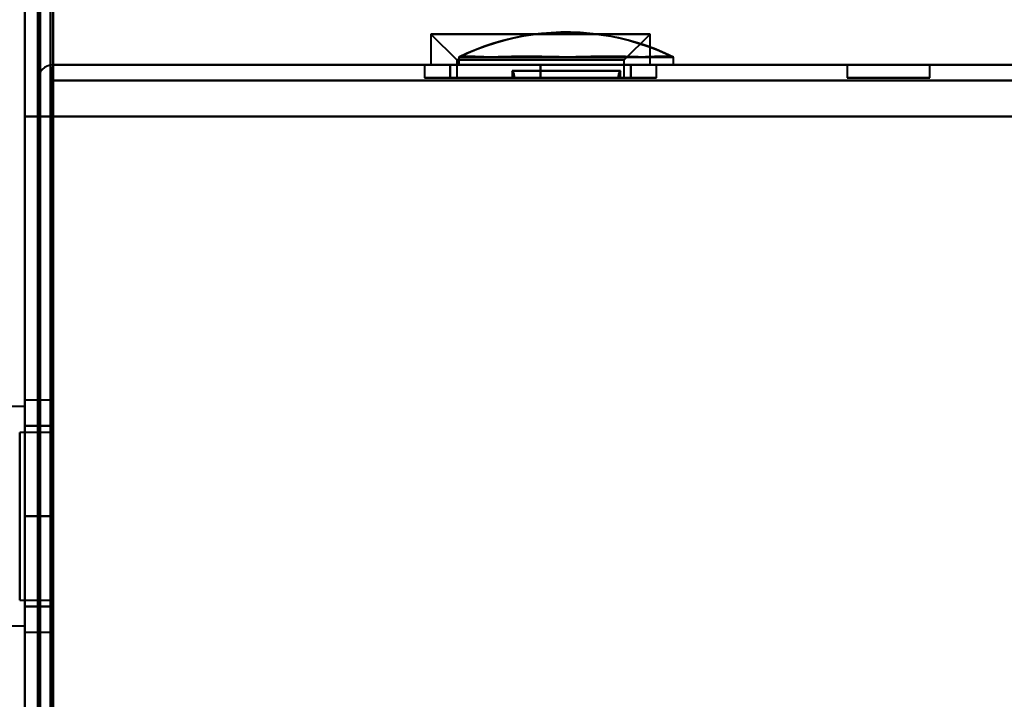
# Model space of a CAD drawing. Header units: millimetres. Extents: x -1110 to 1388, y -120 to 1267.
# Tile 15 of 88: x -333 to -295, y 139 to 165. Entities that reach past the tile are written whole.
import ezdxf

# ---------------------------------------------------------------- set-up
doc = ezdxf.new("R2010")
doc.units = ezdxf.units.MM
for name, color, linetype, lineweight in [('A-ANNO-DIMS', 211, 'Continuous', 30), ('A-ANNO-DIMS-20', 211, 'Continuous', 30), ('G-IMPT', 8, 'Continuous', 40)]:
    doc.layers.add(name, color=color, linetype=linetype, lineweight=lineweight)
doc.styles.add('Arial_1', font='arial.ttf', dxfattribs={"height": 60})
doc.dimstyles.new('Linéaire', dxfattribs={"dimscale": 304.8, "dimtxt": 61.215564, "dimasz": 0.131234, "dimexe": 0.131234, "dimexo": 0.131234, "dimgap": 0.131234, "dimtad": 1, "dimdec": 0, "dimzin": 0, "dimdsep": 46, "dimtxsty": 'Arial_1', "dimblk1": 'OBLIQUE', "dimblk2": 'OBLIQUE', "dimsah": 1, "dimcen": 0.09, "dimazin": 0, "dimtfac": 1, "dimtdec": 4, "dimtix": 1, "dimtmove": 0, "dimatfit": 3, "dimfxl": 1, "dimtvp": 1, "dimtfill": 1, "dimtolj": 1, "dimtzin": 0, "dimarcsym": 2})

# ---------------------------------------------------------------- blocks, each defined once
blk = doc.blocks.new('NEXA 1000 CALQUES_dwg-755156-Droite')
at = {"layer": 'G-IMPT'}
for p, q in [((-332.5, 937.272), (-332.5, 129.472)), ((-333, 225.572), (-333, 128.972)), ((-317.25, 164.572), (-317.25, 163.372)), ((-317.25, 164.572), (-317.25, 163.372)), ((-317.25, 164.572), (-316.25, 163.572)), ((-317.25, 164.572), (-316.25, 163.572)), ((-317.25, 164.572), (-313, 164.572)), ((-317.25, 164.572), (-313, 164.572)), ((-313, 164.572), (-317.25, 164.572)), ((-313, 164.572), (-317.25, 164.572)), ((-313, 164.572), (-308.75, 164.572)), ((-313, 164.572), (-308.75, 164.572)), ((-308.75, 164.572), (-313, 164.572)), ((-308.75, 164.572), (-313, 164.572)), ((-309.75, 163.572), (-308.75, 164.572)), ((-309.75, 163.572), (-308.75, 164.572)), ((-308.75, 163.372), (-308.75, 164.572)), ((-308.75, 163.372), (-308.75, 164.572)), ((-316.25, 163.572), (-316.25, 162.872)), ((-316.25, 163.572), (-316.25, 162.872)), ((-316.25, 163.572), (-313, 163.572)), ((-316.25, 163.572), (-313, 163.572)), ((-313, 163.572), (-316.25, 163.572)), ((-313, 163.572), (-316.25, 163.572)), ((-316.165, 163.672), (-316.165, 163.372)), ((-316.165, 163.672), (-316.165, 163.372)), ((-316.165, 163.672), (-312, 163.672)), ((-316.165, 163.672), (-307.835, 163.672)), ((-316.165, 163.672), (-307.835, 163.672)), ((-313, 163.572), (-309.75, 163.572)), ((-313, 163.572), (-309.75, 163.572)), ((-309.75, 163.572), (-313, 163.572)), ((-309.75, 163.572), (-313, 163.572)), ((-312, 163.672), (-307.835, 163.672)), ((-309.75, 162.872), (-309.75, 163.572)), ((-309.75, 162.872), (-309.75, 163.572)), ((-307.835, 163.372), (-307.835, 163.672)), ((-307.835, 163.372), (-307.835, 163.672)), ((332.9, 163.372), (-331.9, 163.372)), ((-331.9, 163.372), (-331.9, 162.772)), ((-331.9, 163.372), (-331.9, 162.772)), ((-331.9, 162.772), (-331.9, 163.372)), ((-331.9, 162.772), (-331.9, 163.372)), ((-317.5, 163.372), (-317.5, 162.872)), ((-317.5, 163.372), (-317.5, 162.872)), ((-317.5, 163.372), (-313, 163.372)), ((-317.5, 163.372), (-313, 163.372)), ((-308.5, 163.372), (-317.5, 163.372)), ((-313, 163.372), (-317.5, 163.372)), ((-308.5, 163.372), (-317.5, 163.372)), ((-313, 163.372), (-317.5, 163.372)), ((-317.25, 163.372), (-313, 163.372)), ((-317.25, 163.372), (-313, 163.372)), ((-313, 163.372), (-317.25, 163.372)), ((-313, 163.372), (-317.25, 163.372)), ((-316.165, 163.372), (-312, 163.372)), ((-316.165, 163.372), (-307.835, 163.372)), ((-316.165, 163.372), (-307.835, 163.372)), ((-312, 163.372), (-316.165, 163.372)), ((-307.835, 163.372), (-316.165, 163.372)), ((-307.835, 163.372), (-316.165, 163.372)), ((-314.1, 163.144), (-314.1, 162.872)), ((-314.1, 163.144), (-314.1, 162.872)), ((-314.1, 163.144), (-312, 163.144)), ((-309.9, 163.144), (-314.1, 163.144)), ((-312, 163.144), (-314.1, 163.144)), ((-314.1, 163.144), (-309.9, 163.144)), ((-314.1, 163.144), (-312, 163.144)), ((-309.9, 163.144), (-314.1, 163.144)), ((-312, 163.144), (-314.1, 163.144)), ((-313, 163.372), (-308.5, 163.372)), ((-313, 163.372), (-308.5, 163.372)), ((-308.5, 163.372), (-313, 163.372)), ((-308.5, 163.372), (-313, 163.372)), ((-313, 163.372), (-308.75, 163.372)), ((-313, 163.372), (-308.75, 163.372)), ((-308.75, 163.372), (-313, 163.372)), ((-308.75, 163.372), (-313, 163.372)), ((-312, 163.372), (-307.835, 163.372)), ((-307.835, 163.372), (-312, 163.372)), ((-312, 163.144), (-309.9, 163.144)), ((-309.9, 163.144), (-312, 163.144)), ((-312, 163.144), (-309.9, 163.144)), ((-309.9, 163.144), (-312, 163.144)), ((-309.9, 162.872), (-309.9, 163.144)), ((-309.9, 162.872), (-309.9, 163.144)), ((-308.5, 162.872), (-308.5, 163.372)), ((-308.5, 162.872), (-308.5, 163.372)), ((-301.1, 163.372), (-301.1, 162.872)), ((-301.1, 163.372), (-301.1, 162.872)), ((-301.1, 163.372), (-301.1, 162.872)), ((-301.1, 163.372), (-299.5, 163.372)), ((-301.1, 163.372), (-299.5, 163.372)), ((-301.1, 163.372), (-299.5, 163.372)), ((-297.9, 163.372), (-301.1, 163.372)), ((-299.5, 163.372), (-301.1, 163.372)), ((-297.9, 163.372), (-301.1, 163.372)), ((-299.5, 163.372), (-301.1, 163.372)), ((-297.9, 163.372), (-301.1, 163.372)), ((-299.5, 163.372), (-301.1, 163.372)), ((-299.5, 163.372), (-297.9, 163.372)), ((-299.5, 163.372), (-297.9, 163.372)), ((-299.5, 163.372), (-297.9, 163.372)), ((-297.9, 163.372), (-299.5, 163.372)), ((-297.9, 163.372), (-299.5, 163.372)), ((-297.9, 163.372), (-299.5, 163.372)), ((-297.9, 162.872), (-297.9, 163.372)), ((-297.9, 162.872), (-297.9, 163.372)), ((-297.9, 162.872), (-297.9, 163.372)), ((-317.5, 162.872), (-313, 162.872)), ((-317.5, 162.872), (-308.5, 162.872)), ((-317.5, 162.872), (-313, 162.872)), ((-317.5, 162.872), (-308.5, 162.872)), ((-313, 162.872), (-317.5, 162.872)), ((-313, 162.872), (-317.5, 162.872)), ((-316.25, 162.872), (-313, 162.872)), ((-316.25, 162.872), (-313, 162.872)), ((-313, 162.872), (-316.25, 162.872)), ((-313, 162.872), (-316.25, 162.872)), ((-314.1, 162.872), (-312, 162.872)), ((-314.1, 162.872), (-309.9, 162.872)), ((-314.1, 162.872), (-312, 162.872)), ((-314.1, 162.872), (-309.9, 162.872)), ((-312, 162.872), (-314.02, 162.872)), ((-312, 162.872), (-314.02, 162.872)), ((-309.98, 162.872), (-314.02, 162.872)), ((-313, 162.872), (-308.5, 162.872)), ((-313, 162.872), (-308.5, 162.872)), ((-308.5, 162.872), (-313, 162.872)), ((-308.5, 162.872), (-313, 162.872)), ((-313, 162.872), (-309.75, 162.872)), ((-313, 162.872), (-309.75, 162.872)), ((-309.75, 162.872), (-313, 162.872)), ((-309.75, 162.872), (-313, 162.872)), ((-309.98, 162.872), (-312, 162.872)), ((-312, 162.872), (-309.9, 162.872)), ((-309.98, 162.872), (-312, 162.872)), ((-312, 162.872), (-309.9, 162.872)), ((-301.1, 162.872), (-299.5, 162.872)), ((-301.1, 162.872), (-297.9, 162.872)), ((-301.1, 162.872), (-299.5, 162.872)), ((-301.1, 162.872), (-297.9, 162.872)), ((-301.1, 162.872), (-299.5, 162.872)), ((-301.1, 162.872), (-297.9, 162.872)), ((-299.5, 162.872), (-301.1, 162.872)), ((-299.5, 162.872), (-301.1, 162.872)), ((-299.5, 162.872), (-301.1, 162.872)), ((-299.5, 162.872), (-297.9, 162.872)), ((-299.5, 162.872), (-297.9, 162.872)), ((-299.5, 162.872), (-297.9, 162.872)), ((-297.9, 162.872), (-299.5, 162.872)), ((-297.9, 162.872), (-299.5, 162.872)), ((-297.9, 162.872), (-299.5, 162.872)), ((-333, 150.122), (-334.2, 150.122)), ((-333, 150.122), (-334.2, 150.122)), ((-332, 150.372), (-333, 150.372)), ((-332, 150.372), (-333, 150.372)), ((-333, 150.372), (-333, 141.372)), ((-333, 150.372), (-333, 145.872)), ((-333, 150.372), (-333, 141.372)), ((-333, 150.372), (-333, 145.872)), ((-333, 145.872), (-333, 150.372)), ((-333, 145.872), (-333, 150.372)), ((-333, 145.872), (-333, 150.122)), ((-333, 150.122), (-333, 145.872)), ((-333, 145.872), (-333, 150.122)), ((-333, 150.122), (-333, 145.872)), ((-332, 145.872), (-332, 150.372)), ((-332, 141.372), (-332, 150.372)), ((-332, 150.372), (-332, 145.872)), ((-332, 145.872), (-332, 150.372)), ((-332, 141.372), (-332, 150.372)), ((-332, 150.372), (-332, 145.872)), ((-332, 149.122), (-333.2, 149.122)), ((-332, 149.122), (-333.2, 149.122)), ((-333.2, 145.872), (-333.2, 149.122)), ((-333.2, 149.122), (-333.2, 145.872)), ((-332, 145.872), (-332, 149.122)), ((-332, 149.122), (-332, 145.872)), ((-332, 145.872), (-332, 149.122)), ((-332, 149.122), (-332, 145.872)), ((-333.2, 142.622), (-333.2, 145.872)), ((-333.2, 145.872), (-333.2, 142.622)), ((-333, 145.872), (-333, 141.372)), ((-333, 141.622), (-333, 145.872)), ((-333, 145.872), (-333, 141.622)), ((-333, 145.872), (-333, 141.372)), ((-333, 141.622), (-333, 145.872)), ((-333, 145.872), (-333, 141.622)), ((-333, 141.372), (-333, 145.872)), ((-333, 141.372), (-333, 145.872)), ((-332, 141.372), (-332, 145.872)), ((-332, 145.872), (-332, 141.372)), ((-332, 142.622), (-332, 145.872)), ((-332, 145.872), (-332, 142.622)), ((-332, 141.372), (-332, 145.872)), ((-332, 145.872), (-332, 141.372)), ((-332, 142.622), (-332, 145.872)), ((-332, 145.872), (-332, 142.622)), ((-333.2, 142.622), (-332, 142.622)), ((-333.2, 142.622), (-332, 142.622)), ((-334.2, 141.622), (-333, 141.622)), ((-334.2, 141.622), (-333, 141.622)), ((-333, 141.372), (-332, 141.372)), ((-333, 141.372), (-332, 141.372))]:
    blk.add_line(p, q, dxfattribs=at)
at = {"layer": 'G-IMPT', "flags": 128}
for points in [[(-333, 937.772), (-333, 735.572), (-333, 533.372), (-333, 331.172), (-333, 128.972)], [(-333, 128.972), (-333, 331.172), (-333, 533.372), (-333, 735.572), (-333, 937.772)], [(-333, 937.772), (-333, 735.572), (-333, 533.372), (-333, 331.172), (-333, 128.972)], [(-333, 128.972), (-333, 331.172), (-333, 533.372), (-333, 735.572), (-333, 937.772)], [(-332.5, 937.272), (-332.5, 735.322), (-332.5, 533.372), (-332.5, 331.422), (-332.5, 129.472)], [(-332.5, 129.472), (-332.5, 331.422), (-332.5, 533.372), (-332.5, 735.322), (-332.5, 937.272)], [(-332.5, 937.272), (-332.5, 735.322), (-332.5, 533.372), (-332.5, 331.422), (-332.5, 129.472)], [(-332.5, 129.472), (-332.5, 331.422), (-332.5, 533.372), (-332.5, 735.322), (-332.5, 937.272)], [(-332.5, 937.272), (-332.5, 735.322), (-332.5, 533.372), (-332.5, 331.422), (-332.5, 129.472)], [(-332.5, 129.472), (-332.5, 331.422), (-332.5, 533.372), (-332.5, 735.322), (-332.5, 937.272)], [(-332.5, 937.272), (-332.5, 735.322), (-332.5, 533.372), (-332.5, 331.422), (-332.5, 129.472)], [(-332.5, 129.472), (-332.5, 331.422), (-332.5, 533.372), (-332.5, 735.322), (-332.5, 937.272)], [(-332, 937.272), (-332, 735.322), (-332, 533.372), (-332, 331.422), (-332, 129.472)], [(-332, 129.472), (-332, 331.422), (-332, 533.372), (-332, 735.322), (-332, 937.272)], [(-331.9, 161.372), (-331.9, 355.347), (-331.9, 549.322), (-331.9, 743.297), (-331.9, 937.272)], [(-331.9, 129.472), (-331.9, 331.422), (-331.9, 533.372), (-331.9, 735.322), (-331.9, 937.272)], [(-331.9, 937.272), (-331.9, 743.297), (-331.9, 549.322), (-331.9, 355.347), (-331.9, 161.372)], [(-331.9, 937.272), (-331.9, 735.322), (-331.9, 533.372), (-331.9, 331.422), (-331.9, 129.472)], [(-331.9, 161.372), (-331.9, 355.347), (-331.9, 549.322), (-331.9, 743.297), (-331.9, 937.272)], [(-331.9, 937.272), (-331.9, 743.297), (-331.9, 549.322), (-331.9, 355.347), (-331.9, 161.372)], [(-333, 225.572), (-333, 201.422), (-333, 177.272), (-333, 153.122), (-333, 128.972)], [(-333, 128.972), (-333, 153.122), (-333, 177.272), (-333, 201.422), (-333, 225.572)], [(-333, 225.572), (-333, 201.422), (-333, 177.272), (-333, 153.122), (-333, 128.972)], [(-333, 128.972), (-333, 153.122), (-333, 177.272), (-333, 201.422), (-333, 225.572)], [(-332.5, 129.472), (-332.5, 153.497), (-332.5, 177.522), (-332.5, 201.547), (-332.5, 225.572)], [(-332.5, 225.572), (-332.5, 201.547), (-332.5, 177.522), (-332.5, 153.497), (-332.5, 129.472)], [(-332.5, 129.472), (-332.5, 153.497), (-332.5, 177.522), (-332.5, 201.547), (-332.5, 225.572)], [(-332.5, 225.572), (-332.5, 201.422), (-332.5, 177.272), (-332.5, 153.122), (-332.5, 128.972)], [(-332.5, 128.972), (-332.5, 153.122), (-332.5, 177.272), (-332.5, 201.422), (-332.5, 225.572)], [(-332.5, 225.572), (-332.5, 201.547), (-332.5, 177.522), (-332.5, 153.497), (-332.5, 129.472)], [(-332.4, 128.972), (-332.4, 153.122), (-332.4, 177.272), (-332.4, 201.422), (-332.4, 225.572)], [(-332.4, 128.972), (-332.4, 153.122), (-332.4, 177.272), (-332.4, 201.422), (-332.4, 225.572)], [(-332.4, 225.572), (-332.4, 201.422), (-332.4, 177.272), (-332.4, 153.122), (-332.4, 128.972)], [(-332.4, 225.572), (-332.4, 201.422), (-332.4, 177.272), (-332.4, 153.122), (-332.4, 128.972)], [(-332.4, 225.572), (-332.4, 201.422), (-332.4, 177.272), (-332.4, 153.122), (-332.4, 128.972)], [(-332.4, 128.972), (-332.4, 153.122), (-332.4, 177.272), (-332.4, 201.422), (-332.4, 225.572)], [(-332, 129.472), (-332, 153.497), (-332, 177.522), (-332, 201.547), (-332, 225.572)], [(-332, 225.572), (-332, 201.547), (-332, 177.522), (-332, 153.497), (-332, 129.472)], [(-332, 129.472), (-332, 153.497), (-332, 177.522), (-332, 201.547), (-332, 225.572)], [(-332, 225.572), (-332, 201.547), (-332, 177.522), (-332, 153.497), (-332, 129.472)], [(-307.835, 163.672), (-308.177, 163.832), (-308.524, 163.978), (-308.877, 164.11), (-309.236, 164.228), (-309.598, 164.331), (-309.965, 164.42), (-310.334, 164.494), (-310.707, 164.553), (-311.081, 164.597), (-311.457, 164.627), (-311.834, 164.641), (-312.211, 164.64), (-312.588, 164.624), (-312.963, 164.593), (-313.338, 164.547), (-313.71, 164.486), (-314.079, 164.41), (-314.445, 164.32), (-314.807, 164.215), (-315.165, 164.095), (-315.517, 163.962), (-315.864, 163.814), (-316.165, 163.672)], [(-316.153, 163.678), (-315.811, 163.838), (-315.463, 163.983), (-315.11, 164.115), (-314.751, 164.232), (-314.388, 164.335), (-314.022, 164.423), (-313.652, 164.496), (-313.28, 164.555), (-312.905, 164.599), (-312.529, 164.627), (-312.152, 164.641), (-311.775, 164.64), (-311.399, 164.623), (-311.023, 164.592), (-310.649, 164.545), (-310.277, 164.483), (-309.907, 164.407), (-309.542, 164.316), (-309.18, 164.21), (-308.822, 164.091), (-308.47, 163.956), (-308.123, 163.808), (-307.847, 163.678)], [(-331.9, 163.372), (-331.913, 163.247), (-331.925, 163.122), (-331.938, 162.997), (-331.95, 162.872)], [(-331.95, 162.872), (-331.938, 162.997), (-331.925, 163.122), (-331.913, 163.247), (-331.9, 163.372)], [(-331.9, 163.372), (-331.9, 163.247), (-331.9, 163.122), (-331.9, 162.997), (-331.9, 162.872)], [(-331.9, 162.872), (-331.9, 162.997), (-331.9, 163.122), (-331.9, 163.247), (-331.9, 163.372)], [(-331.9, 163.372), (-165.7, 163.372), (0.5, 163.372), (166.7, 163.372), (332.9, 163.372)], [(332.9, 163.372), (166.7, 163.372), (0.5, 163.372), (-165.7, 163.372), (-331.9, 163.372)], [(-331.9, 163.372), (-165.7, 163.372), (0.5, 163.372), (166.7, 163.372), (332.9, 163.372)], [(332.9, 163.372), (166.7, 163.372), (0.5, 163.372), (-165.7, 163.372), (-331.9, 163.372)], [(-313, 163.372), (-313.875, 163.372), (-314.75, 163.372), (-315.625, 163.372), (-316.5, 163.372)], [(-316.5, 163.372), (-316.5, 163.247), (-316.5, 163.122), (-316.5, 162.997), (-316.5, 162.872)], [(-316.5, 162.872), (-316.5, 162.997), (-316.5, 163.122), (-316.5, 163.247), (-316.5, 163.372)], [(-316.5, 163.372), (-316.5, 163.247), (-316.5, 163.122), (-316.5, 162.997), (-316.5, 162.872)], [(-316.5, 162.872), (-316.5, 162.997), (-316.5, 163.122), (-316.5, 163.247), (-316.5, 163.372)], [(-316.5, 163.372), (-315.625, 163.372), (-314.75, 163.372), (-313.875, 163.372), (-313, 163.372)], [(-313, 163.372), (-313.875, 163.372), (-314.75, 163.372), (-315.625, 163.372), (-316.5, 163.372)], [(-316.5, 163.372), (-316.5, 163.247), (-316.5, 163.122), (-316.5, 162.997), (-316.5, 162.872)], [(-316.5, 162.872), (-316.5, 162.997), (-316.5, 163.122), (-316.5, 163.247), (-316.5, 163.372)], [(-316.5, 163.372), (-316.5, 163.247), (-316.5, 163.122), (-316.5, 162.997), (-316.5, 162.872)], [(-316.5, 162.872), (-316.5, 162.997), (-316.5, 163.122), (-316.5, 163.247), (-316.5, 163.372)], [(-316.5, 163.372), (-315.625, 163.372), (-314.75, 163.372), (-313.875, 163.372), (-313, 163.372)], [(-313, 163.372), (-313.875, 163.372), (-314.75, 163.372), (-315.625, 163.372), (-316.5, 163.372)], [(-316.5, 163.372), (-315.625, 163.372), (-314.75, 163.372), (-313.875, 163.372), (-313, 163.372)], [(-313, 163.372), (-313.875, 163.372), (-314.75, 163.372), (-315.625, 163.372), (-316.5, 163.372)], [(-316.5, 163.372), (-315.625, 163.372), (-314.75, 163.372), (-313.875, 163.372), (-313, 163.372)], [(-314.1, 163.144), (-314.064, 163.077), (-314.039, 163.009), (-314.025, 162.94), (-314.02, 162.872)], [(-314.02, 162.872), (-314.025, 162.94), (-314.039, 163.009), (-314.064, 163.077), (-314.1, 163.144)], [(-309.5, 163.372), (-310.375, 163.372), (-311.25, 163.372), (-312.125, 163.372), (-313, 163.372)], [(-313, 163.372), (-313, 163.247), (-313, 163.122), (-313, 162.997), (-313, 162.872)], [(-313, 162.872), (-313, 162.997), (-313, 163.122), (-313, 163.247), (-313, 163.372)], [(-313, 163.372), (-313, 163.247), (-313, 163.122), (-313, 162.997), (-313, 162.872)], [(-313, 162.872), (-313, 162.997), (-313, 163.122), (-313, 163.247), (-313, 163.372)], [(-313, 163.372), (-312.125, 163.372), (-311.25, 163.372), (-310.375, 163.372), (-309.5, 163.372)], [(-309.5, 163.372), (-310.375, 163.372), (-311.25, 163.372), (-312.125, 163.372), (-313, 163.372)], [(-313, 163.372), (-313, 163.247), (-313, 163.122), (-313, 162.997), (-313, 162.872)], [(-313, 162.872), (-313, 162.997), (-313, 163.122), (-313, 163.247), (-313, 163.372)], [(-313, 163.372), (-313, 163.247), (-313, 163.122), (-313, 162.997), (-313, 162.872)], [(-313, 162.872), (-313, 162.997), (-313, 163.122), (-313, 163.247), (-313, 163.372)], [(-313, 163.372), (-312.125, 163.372), (-311.25, 163.372), (-310.375, 163.372), (-309.5, 163.372)], [(-309.5, 163.372), (-310.375, 163.372), (-311.25, 163.372), (-312.125, 163.372), (-313, 163.372)], [(-313, 163.372), (-312.125, 163.372), (-311.25, 163.372), (-310.375, 163.372), (-309.5, 163.372)], [(-309.5, 163.372), (-310.375, 163.372), (-311.25, 163.372), (-312.125, 163.372), (-313, 163.372)], [(-313, 163.372), (-312.125, 163.372), (-311.25, 163.372), (-310.375, 163.372), (-309.5, 163.372)], [(-309.98, 162.872), (-309.975, 162.94), (-309.961, 163.009), (-309.936, 163.077), (-309.9, 163.144)], [(-309.9, 163.144), (-309.936, 163.077), (-309.961, 163.009), (-309.975, 162.94), (-309.98, 162.872)], [(-309.5, 162.872), (-309.5, 162.997), (-309.5, 163.122), (-309.5, 163.247), (-309.5, 163.372)], [(-309.5, 163.372), (-309.5, 163.247), (-309.5, 163.122), (-309.5, 162.997), (-309.5, 162.872)], [(-309.5, 162.872), (-309.5, 162.997), (-309.5, 163.122), (-309.5, 163.247), (-309.5, 163.372)], [(-309.5, 163.372), (-309.5, 163.247), (-309.5, 163.122), (-309.5, 162.997), (-309.5, 162.872)], [(-309.5, 162.872), (-309.5, 162.997), (-309.5, 163.122), (-309.5, 163.247), (-309.5, 163.372)], [(-309.5, 163.372), (-309.5, 163.247), (-309.5, 163.122), (-309.5, 162.997), (-309.5, 162.872)], [(-309.5, 162.872), (-309.5, 162.997), (-309.5, 163.122), (-309.5, 163.247), (-309.5, 163.372)], [(-309.5, 163.372), (-309.5, 163.247), (-309.5, 163.122), (-309.5, 162.997), (-309.5, 162.872)], [(-332.5, 161.372), (-332.5, 161.722), (-332.5, 162.072), (-332.5, 162.422), (-332.5, 162.772)], [(-332.5, 162.772), (-332.5, 162.422), (-332.5, 162.072), (-332.5, 161.722), (-332.5, 161.372)], [(-332.5, 162.772), (-332.5, 162.422), (-332.5, 162.072), (-332.5, 161.722), (-332.5, 161.372)], [(-332.5, 161.372), (-332.5, 161.722), (-332.5, 162.072), (-332.5, 162.422), (-332.5, 162.772)], [(-331.95, 162.872), (-331.963, 154.622), (-331.975, 146.372), (-331.988, 138.122), (-332, 129.872)], [(-332, 129.872), (-331.988, 138.122), (-331.975, 146.372), (-331.963, 154.622), (-331.95, 162.872)], [(-332, 129.872), (-332, 138.122), (-332, 146.372), (-332, 154.622), (-332, 162.872)], [(-332, 162.872), (-332, 154.372), (-332, 145.872), (-332, 137.372), (-332, 128.872)], [(-332, 128.872), (-332, 137.372), (-332, 145.872), (-332, 154.372), (-332, 162.872)], [(-332, 162.872), (-332, 154.622), (-332, 146.372), (-332, 138.122), (-332, 129.872)], [(-332, 128.872), (-331.988, 137.372), (-331.975, 145.872), (-331.963, 154.372), (-331.95, 162.872)], [(-331.95, 162.872), (-331.963, 154.372), (-331.975, 145.872), (-331.988, 137.372), (-332, 128.872)], [(-331.95, 162.872), (-331.938, 154.622), (-331.925, 146.372), (-331.913, 138.122), (-331.9, 129.872)], [(-331.9, 129.872), (-331.913, 138.122), (-331.925, 146.372), (-331.938, 154.622), (-331.95, 162.872)], [(-331.9, 162.872), (-331.9, 154.622), (-331.9, 146.372), (-331.9, 138.122), (-331.9, 129.872)], [(-331.9, 129.872), (-331.9, 138.122), (-331.9, 146.372), (-331.9, 154.622), (-331.9, 162.872)], [(-331.9, 161.372), (-331.9, 161.722), (-331.9, 162.072), (-331.9, 162.422), (-331.9, 162.772)], [(-331.9, 162.772), (-331.9, 162.422), (-331.9, 162.072), (-331.9, 161.722), (-331.9, 161.372)], [(-331.9, 161.372), (-331.9, 161.722), (-331.9, 162.072), (-331.9, 162.422), (-331.9, 162.772)], [(-331.9, 162.772), (-165.7, 162.772), (0.5, 162.772), (166.7, 162.772), (332.9, 162.772)], [(-331.9, 162.772), (-331.9, 162.422), (-331.9, 162.072), (-331.9, 161.722), (-331.9, 161.372)], [(332.9, 162.772), (166.7, 162.772), (0.5, 162.772), (-165.7, 162.772), (-331.9, 162.772)], [(332.9, 162.772), (166.7, 162.772), (0.5, 162.772), (-165.7, 162.772), (-331.9, 162.772)], [(-331.9, 162.772), (-165.7, 162.772), (0.5, 162.772), (166.7, 162.772), (332.9, 162.772)], [(-313, 162.872), (-313.875, 162.872), (-314.75, 162.872), (-315.625, 162.872), (-316.5, 162.872)], [(-316.5, 162.872), (-315.625, 162.872), (-314.75, 162.872), (-313.875, 162.872), (-313, 162.872)], [(-313, 162.872), (-313.875, 162.872), (-314.75, 162.872), (-315.625, 162.872), (-316.5, 162.872)], [(-316.5, 162.872), (-315.625, 162.872), (-314.75, 162.872), (-313.875, 162.872), (-313, 162.872)], [(-316.5, 162.872), (-315.625, 162.872), (-314.75, 162.872), (-313.875, 162.872), (-313, 162.872)], [(-313, 162.872), (-313.875, 162.872), (-314.75, 162.872), (-315.625, 162.872), (-316.5, 162.872)], [(-316.5, 162.872), (-315.625, 162.872), (-314.75, 162.872), (-313.875, 162.872), (-313, 162.872)], [(-313, 162.872), (-313.875, 162.872), (-314.75, 162.872), (-315.625, 162.872), (-316.5, 162.872)], [(-309.5, 162.872), (-310.375, 162.872), (-311.25, 162.872), (-312.125, 162.872), (-313, 162.872)], [(-313, 162.872), (-312.125, 162.872), (-311.25, 162.872), (-310.375, 162.872), (-309.5, 162.872)], [(-309.5, 162.872), (-310.375, 162.872), (-311.25, 162.872), (-312.125, 162.872), (-313, 162.872)], [(-313, 162.872), (-312.125, 162.872), (-311.25, 162.872), (-310.375, 162.872), (-309.5, 162.872)], [(-313, 162.872), (-312.125, 162.872), (-311.25, 162.872), (-310.375, 162.872), (-309.5, 162.872)], [(-309.5, 162.872), (-310.375, 162.872), (-311.25, 162.872), (-312.125, 162.872), (-313, 162.872)], [(-313, 162.872), (-312.125, 162.872), (-311.25, 162.872), (-310.375, 162.872), (-309.5, 162.872)], [(-309.5, 162.872), (-310.375, 162.872), (-311.25, 162.872), (-312.125, 162.872), (-313, 162.872)], [(-332.5, 161.372), (-332.625, 161.372), (-332.75, 161.372), (-332.875, 161.372), (-333, 161.372)], [(-333, 161.372), (-333, 153.272), (-333, 145.172), (-333, 137.072), (-333, 128.972)], [(-333, 128.972), (-333, 137.072), (-333, 145.172), (-333, 153.272), (-333, 161.372)], [(-333, 161.372), (-332.875, 161.372), (-332.75, 161.372), (-332.625, 161.372), (-332.5, 161.372)], [(-332.5, 161.372), (-332.625, 161.372), (-332.75, 161.372), (-332.875, 161.372), (-333, 161.372)], [(-333, 161.372), (-332.875, 161.372), (-332.75, 161.372), (-332.625, 161.372), (-332.5, 161.372)], [(-333, 161.372), (-333, 153.272), (-333, 145.172), (-333, 137.072), (-333, 128.972)], [(-333, 128.972), (-333, 137.072), (-333, 145.172), (-333, 153.272), (-333, 161.372)], [(-332.5, 129.872), (-332.5, 137.747), (-332.5, 145.622), (-332.5, 153.497), (-332.5, 161.372)], [(-332.5, 161.372), (-332.5, 153.497), (-332.5, 145.622), (-332.5, 137.747), (-332.5, 129.872)], [(-332.5, 161.372), (-332.5, 153.497), (-332.5, 145.622), (-332.5, 137.747), (-332.5, 129.872)], [(-332.5, 129.872), (-332.5, 137.747), (-332.5, 145.622), (-332.5, 153.497), (-332.5, 161.372)], [(-332.5, 161.372), (-332.5, 153.272), (-332.5, 145.172), (-332.5, 137.072), (-332.5, 128.972)], [(-332.5, 128.972), (-332.5, 137.072), (-332.5, 145.172), (-332.5, 153.272), (-332.5, 161.372)], [(-332.45, 128.922), (-332.463, 137.035), (-332.475, 145.147), (-332.488, 153.26), (-332.5, 161.372)], [(-332.5, 161.372), (-332.488, 153.26), (-332.475, 145.147), (-332.463, 137.035), (-332.45, 128.922)], [(-332.4, 128.972), (-332.4, 137.072), (-332.4, 145.172), (-332.4, 153.272), (-332.4, 161.372)], [(-332.4, 161.372), (-332.275, 161.372), (-332.15, 161.372), (-332.025, 161.372), (-331.9, 161.372)], [(-332.4, 161.372), (-332.275, 161.372), (-332.15, 161.372), (-332.025, 161.372), (-331.9, 161.372)], [(-332.4, 128.972), (-332.4, 137.072), (-332.4, 145.172), (-332.4, 153.272), (-332.4, 161.372)], [(-331.9, 161.372), (-332.025, 161.372), (-332.15, 161.372), (-332.275, 161.372), (-332.4, 161.372)], [(-332.4, 161.372), (-332.4, 153.272), (-332.4, 145.172), (-332.4, 137.072), (-332.4, 128.972)], [(-332.4, 128.972), (-332.4, 137.072), (-332.4, 145.172), (-332.4, 153.272), (-332.4, 161.372)], [(-332.4, 161.372), (-332.4, 153.26), (-332.4, 145.147), (-332.4, 137.035), (-332.4, 128.922)], [(-331.9, 161.372), (-332.025, 161.372), (-332.15, 161.372), (-332.275, 161.372), (-332.4, 161.372)], [(-332.4, 161.372), (-332.275, 161.372), (-332.15, 161.372), (-332.025, 161.372), (-331.9, 161.372)], [(-331.9, 161.372), (-332.025, 161.372), (-332.15, 161.372), (-332.275, 161.372), (-332.4, 161.372)], [(-332.4, 161.372), (-332.4, 153.272), (-332.4, 145.172), (-332.4, 137.072), (-332.4, 128.972)], [(-332.4, 128.922), (-332.4, 137.035), (-332.4, 145.147), (-332.4, 153.26), (-332.4, 161.372)], [(-332.4, 161.372), (-332.4, 153.272), (-332.4, 145.172), (-332.4, 137.072), (-332.4, 128.972)], [(-332.4, 161.372), (-332.275, 161.372), (-332.15, 161.372), (-332.025, 161.372), (-331.9, 161.372)], [(-331.9, 161.372), (-332.025, 161.372), (-332.15, 161.372), (-332.275, 161.372), (-332.4, 161.372)], [(-331.9, 129.872), (-331.9, 137.747), (-331.9, 145.622), (-331.9, 153.497), (-331.9, 161.372)], [(-331.9, 161.372), (-331.9, 153.497), (-331.9, 145.622), (-331.9, 137.747), (-331.9, 129.872)], [(332.9, 161.372), (166.7, 161.372), (0.5, 161.372), (-165.7, 161.372), (-331.9, 161.372)], [(-331.9, 161.372), (-165.7, 161.372), (0.5, 161.372), (166.7, 161.372), (332.9, 161.372)], [(-331.9, 161.372), (-331.9, 153.397), (-331.9, 145.422), (-331.9, 137.447), (-331.9, 129.472)], [(-331.9, 161.372), (-331.9, 153.497), (-331.9, 145.622), (-331.9, 137.747), (-331.9, 129.872)], [(-331.9, 129.872), (-331.9, 137.747), (-331.9, 145.622), (-331.9, 153.497), (-331.9, 161.372)], [(332.9, 161.372), (166.7, 161.372), (0.5, 161.372), (-165.7, 161.372), (-331.9, 161.372)], [(-331.9, 161.372), (-165.575, 161.372), (0.75, 161.372), (167.075, 161.372), (333.4, 161.372)], [(-331.9, 129.472), (-331.9, 137.447), (-331.9, 145.422), (-331.9, 153.397), (-331.9, 161.372)], [(-331.9, 161.372), (-165.7, 161.372), (0.5, 161.372), (166.7, 161.372), (332.9, 161.372)], [(333.4, 161.372), (167.075, 161.372), (0.75, 161.372), (-165.575, 161.372), (-331.9, 161.372)], [(-331.9, 129.472), (-331.9, 137.447), (-331.9, 145.422), (-331.9, 153.397), (-331.9, 161.372)], [(-331.9, 161.372), (-331.9, 153.397), (-331.9, 145.422), (-331.9, 137.447), (-331.9, 129.472)], [(333.4, 161.372), (167.075, 161.372), (0.75, 161.372), (-165.575, 161.372), (-331.9, 161.372)], [(-331.9, 161.372), (-165.575, 161.372), (0.75, 161.372), (167.075, 161.372), (333.4, 161.372)], [(-332, 149.372), (-332.25, 149.372), (-332.5, 149.372), (-332.75, 149.372), (-333, 149.372)], [(-333, 149.372), (-333, 148.497), (-333, 147.622), (-333, 146.747), (-333, 145.872)], [(-333, 145.872), (-333, 146.747), (-333, 147.622), (-333, 148.497), (-333, 149.372)], [(-333, 149.372), (-332.75, 149.372), (-332.5, 149.372), (-332.25, 149.372), (-332, 149.372)], [(-332, 149.372), (-332.25, 149.372), (-332.5, 149.372), (-332.75, 149.372), (-333, 149.372)], [(-333, 149.372), (-332.75, 149.372), (-332.5, 149.372), (-332.25, 149.372), (-332, 149.372)], [(-333, 145.872), (-333, 146.747), (-333, 147.622), (-333, 148.497), (-333, 149.372)], [(-333, 149.372), (-333, 148.497), (-333, 147.622), (-333, 146.747), (-333, 145.872)], [(-332, 149.372), (-332.25, 149.372), (-332.5, 149.372), (-332.75, 149.372), (-333, 149.372)], [(-333, 149.372), (-333, 148.497), (-333, 147.622), (-333, 146.747), (-333, 145.872)], [(-333, 145.872), (-333, 146.747), (-333, 147.622), (-333, 148.497), (-333, 149.372)], [(-333, 149.372), (-332.75, 149.372), (-332.5, 149.372), (-332.25, 149.372), (-332, 149.372)], [(-332, 149.372), (-332.25, 149.372), (-332.5, 149.372), (-332.75, 149.372), (-333, 149.372)], [(-333, 149.372), (-332.75, 149.372), (-332.5, 149.372), (-332.25, 149.372), (-332, 149.372)], [(-333, 145.872), (-333, 146.747), (-333, 147.622), (-333, 148.497), (-333, 149.372)], [(-333, 149.372), (-333, 148.497), (-333, 147.622), (-333, 146.747), (-333, 145.872)], [(-332, 149.372), (-332, 148.497), (-332, 147.622), (-332, 146.747), (-332, 145.872)], [(-332, 145.872), (-332, 146.747), (-332, 147.622), (-332, 148.497), (-332, 149.372)], [(-332, 145.872), (-332, 146.747), (-332, 147.622), (-332, 148.497), (-332, 149.372)], [(-332, 149.372), (-332, 148.497), (-332, 147.622), (-332, 146.747), (-332, 145.872)], [(-332, 149.372), (-332, 148.497), (-332, 147.622), (-332, 146.747), (-332, 145.872)], [(-332, 145.872), (-332, 146.747), (-332, 147.622), (-332, 148.497), (-332, 149.372)], [(-332, 145.872), (-332, 146.747), (-332, 147.622), (-332, 148.497), (-332, 149.372)], [(-332, 149.372), (-332, 148.497), (-332, 147.622), (-332, 146.747), (-332, 145.872)], [(-333, 145.872), (-332.75, 145.872), (-332.5, 145.872), (-332.25, 145.872), (-332, 145.872)], [(-332, 145.872), (-332.25, 145.872), (-332.5, 145.872), (-332.75, 145.872), (-333, 145.872)], [(-333, 145.872), (-333, 144.997), (-333, 144.122), (-333, 143.247), (-333, 142.372)], [(-333, 142.372), (-333, 143.247), (-333, 144.122), (-333, 144.997), (-333, 145.872)], [(-333, 145.872), (-332.75, 145.872), (-332.5, 145.872), (-332.25, 145.872), (-332, 145.872)], [(-332, 145.872), (-332.25, 145.872), (-332.5, 145.872), (-332.75, 145.872), (-333, 145.872)], [(-333, 142.372), (-333, 143.247), (-333, 144.122), (-333, 144.997), (-333, 145.872)], [(-333, 145.872), (-333, 144.997), (-333, 144.122), (-333, 143.247), (-333, 142.372)], [(-333, 145.872), (-332.75, 145.872), (-332.5, 145.872), (-332.25, 145.872), (-332, 145.872)], [(-332, 145.872), (-332.25, 145.872), (-332.5, 145.872), (-332.75, 145.872), (-333, 145.872)], [(-333, 145.872), (-333, 144.997), (-333, 144.122), (-333, 143.247), (-333, 142.372)], [(-333, 142.372), (-333, 143.247), (-333, 144.122), (-333, 144.997), (-333, 145.872)], [(-333, 145.872), (-332.75, 145.872), (-332.5, 145.872), (-332.25, 145.872), (-332, 145.872)], [(-332, 145.872), (-332.25, 145.872), (-332.5, 145.872), (-332.75, 145.872), (-333, 145.872)], [(-333, 142.372), (-333, 143.247), (-333, 144.122), (-333, 144.997), (-333, 145.872)], [(-333, 145.872), (-333, 144.997), (-333, 144.122), (-333, 143.247), (-333, 142.372)], [(-332, 145.872), (-332, 144.997), (-332, 144.122), (-332, 143.247), (-332, 142.372)], [(-332, 142.372), (-332, 143.247), (-332, 144.122), (-332, 144.997), (-332, 145.872)], [(-332, 142.372), (-332, 143.247), (-332, 144.122), (-332, 144.997), (-332, 145.872)], [(-332, 145.872), (-332, 144.997), (-332, 144.122), (-332, 143.247), (-332, 142.372)], [(-332, 145.872), (-332, 144.997), (-332, 144.122), (-332, 143.247), (-332, 142.372)], [(-332, 142.372), (-332, 143.247), (-332, 144.122), (-332, 144.997), (-332, 145.872)], [(-332, 142.372), (-332, 143.247), (-332, 144.122), (-332, 144.997), (-332, 145.872)], [(-332, 145.872), (-332, 144.997), (-332, 144.122), (-332, 143.247), (-332, 142.372)], [(-333, 142.372), (-332.75, 142.372), (-332.5, 142.372), (-332.25, 142.372), (-332, 142.372)], [(-332, 142.372), (-332.25, 142.372), (-332.5, 142.372), (-332.75, 142.372), (-333, 142.372)], [(-333, 142.372), (-332.75, 142.372), (-332.5, 142.372), (-332.25, 142.372), (-332, 142.372)], [(-332, 142.372), (-332.25, 142.372), (-332.5, 142.372), (-332.75, 142.372), (-333, 142.372)], [(-333, 142.372), (-332.75, 142.372), (-332.5, 142.372), (-332.25, 142.372), (-332, 142.372)], [(-332, 142.372), (-332.25, 142.372), (-332.5, 142.372), (-332.75, 142.372), (-333, 142.372)], [(-333, 142.372), (-332.75, 142.372), (-332.5, 142.372), (-332.25, 142.372), (-332, 142.372)], [(-332, 142.372), (-332.25, 142.372), (-332.5, 142.372), (-332.75, 142.372), (-333, 142.372)]]:
    blk.add_lwpolyline(points, dxfattribs=at)
at = {"layer": 'G-IMPT'}
blk.add_arc((-331.9, 162.772), 0.6, 90, 180, dxfattribs=at)
blk.add_arc((-331.9, 162.772), 0.6, 90, 180, dxfattribs=at)
blk.add_arc((-331.9, 162.772), 0.6, 90, 180, dxfattribs=at)
blk.add_arc((-331.9, 162.772), 0.6, 90, 180, dxfattribs=at)
for points in [[(-307.835, 163.672), (-307.849, 163.679), (-307.929, 163.683), (-308.187, 163.676), (-308.503, 163.673), (-308.772, 163.674), (-308.939, 163.676), (-309.2, 163.68), (-309.681, 163.696), (-310.451, 163.705), (-311.119, 163.693), (-311.635, 163.681), (-311.996, 163.677), (-312.358, 163.682), (-312.877, 163.693), (-313.551, 163.705), (-314.329, 163.693), (-314.813, 163.675), (-315.074, 163.671), (-315.241, 163.669), (-315.51, 163.668), (-315.824, 163.671), (-316.077, 163.679), (-316.153, 163.678), (-316.165, 163.672)], [(-316.165, 163.672), (-316.151, 163.679), (-316.071, 163.683), (-315.813, 163.676), (-315.497, 163.673), (-315.228, 163.674), (-315.061, 163.676), (-314.8, 163.68), (-314.319, 163.696), (-313.549, 163.705), (-312.881, 163.693), (-312.365, 163.681), (-312.004, 163.677), (-311.642, 163.682), (-311.123, 163.693), (-310.449, 163.705), (-309.671, 163.693), (-309.187, 163.675), (-308.926, 163.671), (-308.759, 163.669), (-308.49, 163.668), (-308.176, 163.671), (-307.923, 163.679), (-307.847, 163.678), (-307.835, 163.672)], [(-312, 163.672), (-312.32, 163.679), (-312.924, 163.683), (-313.718, 163.676), (-314.284, 163.673), (-314.631, 163.674), (-314.815, 163.676), (-315.076, 163.68), (-315.436, 163.696), (-315.826, 163.705), (-316.043, 163.693), (-316.136, 163.681), (-316.161, 163.677), (-316.136, 163.682), (-316.043, 163.693), (-315.826, 163.705), (-315.437, 163.693), (-315.077, 163.675), (-314.816, 163.671), (-314.631, 163.669), (-314.285, 163.668), (-313.719, 163.671), (-312.925, 163.679), (-312.32, 163.678), (-312, 163.672)], [(-312, 163.672), (-311.68, 163.679), (-311.076, 163.683), (-310.282, 163.676), (-309.716, 163.673), (-309.369, 163.674), (-309.185, 163.676), (-308.924, 163.68), (-308.564, 163.696), (-308.174, 163.705), (-307.957, 163.693), (-307.864, 163.681), (-307.839, 163.677), (-307.864, 163.682), (-307.957, 163.693), (-308.174, 163.705), (-308.563, 163.693), (-308.923, 163.675), (-309.184, 163.671), (-309.369, 163.669), (-309.715, 163.668), (-310.281, 163.671), (-311.075, 163.679), (-311.68, 163.678), (-312, 163.672)]]:
    blk.add_open_spline(points, degree=3, knots=[0, 0, 0, 0, 0.0625, 0.125, 0.1875, 0.21875, 0.234375, 0.25, 0.3125, 0.375, 0.4375, 0.46875, 0.5, 0.53125, 0.5625, 0.625, 0.6875, 0.75, 0.765625, 0.78125, 0.8125, 0.875, 0.9375, 1, 1, 1, 1], dxfattribs=at)
blk = doc.blocks.new('DIMBLOCK1-Droite')
at = {"layer": 'A-ANNO-DIMS-20'}
for p, q in [((-370, 134.913), (-370, 174.913)), ((0, 134.913), (0, 174.913)), ((-370, 134.913), (0, 134.913)), ((-370, 134.913), (-370, 123.197)), ((0, 134.913), (0, 123.197))]:
    blk.add_line(p, q, dxfattribs=at)
at = {"layer": 'A-ANNO-DIMS-20', "lineweight": 50}
for p, q in [((-370, 134.913), (-350, 154.913)), ((0, 134.913), (20, 154.913)), ((-370, 134.913), (-390, 114.913)), ((0, 134.913), (-20, 114.913))]:
    blk.add_line(p, q, dxfattribs=at)
at = {"layer": 'A-ANNO-DIMS-20', "color": 0, "insert": (-254.221, 252.807), "char_height": 60, "width": 166.12962, "attachment_point": 1, "line_spacing_factor": 0.941778, "style": 'Arial_1', "bg_fill": 3, "box_fill_scale": 1.25, "bg_fill_color": 256, "bg_fill_true_color": 13158600, "bg_fill_transparency": 0}
blk.add_mtext('370', dxfattribs=at)
blk = doc.blocks.new('_Oblique')
at = {"color": 0, "linetype": 'ByBlock', "lineweight": -2}
blk.add_line((-0.5, -0.5), (0.5, 0.5), dxfattribs=at)

msp = doc.modelspace()

# ---------------------------------------------------------------- block references
at = {"layer": 'G-IMPT'}
msp.add_blockref('NEXA 1000 CALQUES_dwg-755156-Droite', (0, 0), dxfattribs=at)

# ---------------------------------------------------------------- next in the draw order: dimensions: what is measured, and where the dimension line sits
at = {"layer": 'A-ANNO-DIMS'}
dim = msp.add_linear_dim(base=(0, 134.913), p1=(-370, 163.197), p2=(0, 163.197), dimstyle='Linéaire', override={"dimpost": '<>', "dimfxl": 370}, dxfattribs=at)
dim.commit()
dim.dimension.update_dxf_attribs({"geometry": 'DIMBLOCK1-Droite', "text_midpoint": (-185, 205.568)})

doc.saveas('drawing.dxf')
